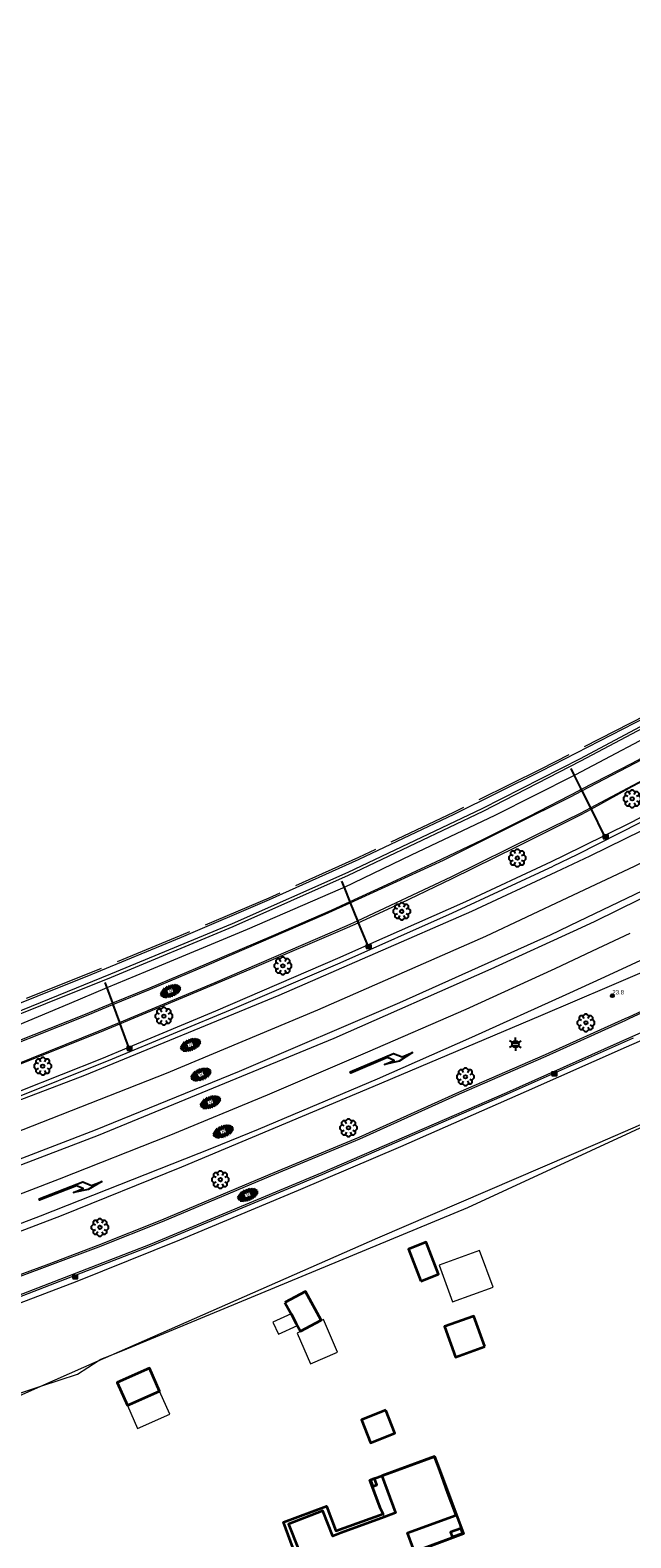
# Model space of a CAD drawing. Header units: metres. Extents: x 181682 to 183922, y 386244 to 387136.
# Tile 18 of 62: x 182378 to 182448, y 386429 to 386604. Entities that reach past the tile are written whole.
import ezdxf
from ezdxf.enums import TextEntityAlignment as Align

# ---------------------------------------------------------------- set-up
doc = ezdxf.new("R2010")
doc.units = ezdxf.units.M
doc.linetypes.add('IE-TERREINAFSCHEIDING', pattern=[10, 8, -2])
for name, color, linetype, lineweight in [('B-WE-GR-BOOM-S', 251, 'Continuous', 25), ('B-WE-GW-TALUD_TEEN-G', 251, 'Continuous', 18), ('B-WE-IE-TERREINAFSCHEIDING-G', 251, 'IE-TERREINAFSCHEIDING', 18), ('B-WE-KL-ET_LS_OV_LICHTMAST-S', 251, 'Continuous', 25), ('B-WE-KW-KUNSTWERK-GV', 251, 'Continuous', 25), ('B-WE-OG-TOPOGRAFIE_BEBOUWING-G', 251, 'Continuous', 35), ('B-WE-OG-TOPOGRAFIE_BEBOUWING-GV', 251, 'Continuous', 35), ('B-WE-OG-TOPOGRAFIE_BEBOUWING_LUIFEL-GV', 251, 'Continuous', 18), ('B-WE-OG-TOPOGRAFIE_BEBOUWING_OVERIG-GV', 251, 'Continuous', 18), ('B-WE-OG-TOPOGRAFIE_WATER-GV', 251, 'Continuous', 18), ('B-WE-OG-TOPOGRAFIE_WEG_BERM-GV', 251, 'Continuous', 18), ('B-WE-OG-TOPOGRAFIE_WEG_RIJWEG-GV', 251, 'Continuous', 18), ('B-WE-OG-TOPOGRAFIE_WEG_RIJWEG-SV', 251, 'Continuous', 25), ('B-WE-OG-TOPOGRAFIE_WEG_RIJWIELPAD-GV', 251, 'Continuous', 18), ('B-WE-OG-TOPOGRAFIE_WEG_RIJWIELPAD-SV', 251, 'Continuous', 25), ('B-WE-RI-HWA_KOLK-S', 251, 'Continuous', 25), ('B-WE-VW-MARKERING-G', 251, 'Continuous', 18), ('B-WE-VW-MARKERING_PIJL-S', 251, 'Continuous', 25), ('Label_puntobject', 7, 'Continuous', 25)]:
    doc.layers.add(name, color=color, linetype=linetype, lineweight=lineweight)
doc.layers.add('B-WE-IE-MEUBILAIR_WEGMEUBILAIR-S', color=251, linetype='Continuous')
doc.styles.add('NLCS-ISO', font='NLCS-ISO.ttf')
doc.styles.get("Standard").update_dxf_attribs({"font": 'arial.ttf'})

# ---------------------------------------------------------------- blocks, each defined once
blk = doc.blocks.new('B-SIE-WEG_LICHTMAST-SO')
at = {"ltscale": 0.1}
for p, q in [((-0.33, 0.19), (-0.67, 0.39)), ((0, 0.39), (0, 0.77)), ((0.33, 0.19), (0.67, 0.39)), ((-0.33, -0.19), (-0.67, -0.39)), ((0, -0.39), (0, -0.77)), ((0.33, -0.19), (0.67, -0.39))]:
    blk.add_line(p, q, dxfattribs=at)
at = {"flags": 128}
for points in [[(-0.35, 0.15), (0.35, 0.15)], [(-0.35, -0.15), (0.35, -0.15)]]:
    blk.add_lwpolyline(points, dxfattribs=at)
at = {"ltscale": 0.1}
blk.add_circle((0, 0), 0.386, dxfattribs=at)
at = {"style": 'NLCS-ISO'}
blk.add_attdef('TYPE', text='', height=0.549, dxfattribs=at).set_placement((0, 0.77), align=Align.BOTTOM_CENTER)
blk = doc.blocks.new('SIE-WEG_PAAL_ALGEMEEN_TYPE_02-SO')
at = {"ltscale": 0.5}
h = blk.add_hatch(color=256, dxfattribs=at)
h.paths.add_polyline_path([(0, 0), (0.1875, 0, 0.41421356), (0, 0.1875)])
h.paths.add_polyline_path([(0, -0.1875), (0, 0), (-0.1875, 0, 0.41421356)])
for p, q in [((-0.1875, 0), (0.1875, 0)), ((0, -0.1875), (0, 0.1875))]:
    blk.add_line(p, q, dxfattribs=at)
blk.add_circle((0, 0), 0.1875, dxfattribs=at)
blk = doc.blocks.new('B-SRI-KOLK_COMBINATIE-SO')
for p, q in [((-0.28125, 0), (0.28125, 0.375)), ((0.28125, 0), (-0.28125, 0.375))]:
    blk.add_line(p, q)
at = {"flags": 128}
blk.add_lwpolyline([(-0.28125, 0), (0.28125, 0), (0.28125, 0.375), (-0.28125, 0.375)], close=True, dxfattribs=at)
blk = doc.blocks.new('SGR-BOOM_01')
at = {"layer": 'B-WE-GR-BOOM-S'}
for points in [[(-0.5, 0.25, 0), (-0.75, 0.38, 0), (-1, 0.12, 0), (-1, -0.12, 0), (-0.75, -0.38, 0), (-0.5, -0.25, 0)], [(-0.33, 0.8, 0), (-0.62, 0.8, 0), (-0.8, 0.62, 0), (-0.8, 0.33, 0)], [(0.25, 0.5, 0), (0.38, 0.75, 0), (0.12, 1, 0), (-0.12, 1, 0), (-0.38, 0.75, 0), (-0.25, 0.5, 0)], [(0.8, 0.33, 0), (0.8, 0.62, 0), (0.62, 0.8, 0), (0.33, 0.8, 0)], [(0.5, -0.25, 0), (0.75, -0.38, 0), (1, -0.12, 0), (1, 0.12, 0), (0.75, 0.38, 0), (0.5, 0.25, 0)], [(-0.8, -0.33, 0), (-0.8, -0.62, 0), (-0.62, -0.8, 0), (-0.33, -0.8, 0)], [(-0.25, -0.5, 0), (-0.38, -0.75, 0), (-0.12, -1, 0), (0.12, -1, 0), (0.38, -0.75, 0), (0.25, -0.5, 0)], [(0.33, -0.8, 0), (0.62, -0.8, 0), (0.8, -0.62, 0), (0.8, -0.33, 0)]]:
    blk.add_polyline3d(points, dxfattribs=at)
blk.add_circle((0, 0), 0.2, dxfattribs=at)
blk.add_circle((0, 0), 0.2, dxfattribs=at)
blk = doc.blocks.new('B-SVW-MARKERING_PIJL_RA_7.5')
blk.add_polyline3d([(0, 0, 0), (0, 0.07, 0), (5.45, 0.07, 0), (6.2, -0.68, 0), (7.5, -0.68, 0), (5.7, -0.98, 0), (4, -0.68, 0), (5.2, -0.68, 0), (4.6, -0.08, 0), (0, -0.08, 0)], close=True)
blk = doc.blocks.new('SVH-GESLOTEN-SO')
at = {"linetype": 'Continuous', "lineweight": 0}
for p, q in [((-1.68, -0.04), (-0.19, 0.87)), ((-1.66, 0.12), (0.02, -0.91)), ((-1.63, -0.24), (0.18, 0.87)), ((-1.62, 0.22), (-0.67, 0.81)), ((-1.58, 0.3), (0.36, -0.89)), ((-1.52, -0.4), (-0.45, 0.26)), ((-1.45, 0.44), (-0.45, -0.17)), ((-1.37, -0.53), (-0.45, 0.03)), ((-1.28, 0.57), (-0.45, 0.06)), ((-1.08, 0.67), (-0.45, 0.29)), ((-0.84, 0.76), (-0.1, 0.3)), ((-0.58, 0.82), (0.27, 0.3)), ((-0.44, -0.88), (1.54, 0.34)), ((-0.37, 0.3), (0.5, 0.84)), ((-0.28, 0.87), (1.6, -0.28)), ((-0.12, -0.9), (1.64, 0.17)), ((0, 0.3), (0.77, 0.78)), ((0.08, 0.88), (1.67, -0.1)), ((0.37, 0.3), (1.01, 0.69)), ((0.37, 0.08), (1.22, 0.6)), ((0.37, -0.15), (1.4, 0.48)), ((0.37, 0.24), (1.48, -0.43)), ((0.37, 0.02), (1.32, -0.57)), ((0.52, 0.83), (1.65, 0.14)), ((-1.67, -0.1), (-0.39, -0.88)), ((-1.45, -0.46), (-1.04, -0.72)), ((-1.18, -0.65), (-0.45, -0.2)), ((-0.97, -0.74), (-0.24, -0.3)), ((-0.72, -0.82), (0.13, -0.3)), ((-0.23, -0.3), (0.65, -0.84)), ((0.14, -0.3), (0.91, -0.77)), ((0.27, -0.9), (1.68, -0.04)), ((0.37, -0.21), (1.13, -0.68)), ((0.8, -0.8), (1.57, -0.33))]:
    blk.add_line(p, q, dxfattribs=at)
at = {"linetype": 'Continuous', "lineweight": 0, "style": 'NLCS-ISO'}
blk.add_text('R', height=0.54, dxfattribs=at).set_placement((0, 0), align=Align.MIDDLE_CENTER)

msp = doc.modelspace()

# ---------------------------------------------------------------- linework, layer by layer
at = {"layer": 'B-WE-GW-TALUD_TEEN-G'}
msp.add_polyline3d([(182324.887, 386428.973, 24.87), (182335.392, 386432.39, 24.659), (182354.703, 386438.556, 24.599), (182374.479, 386445.202, 24.523), (182379.258, 386446.773, 24.546), (182383.492, 386448.164, 24.567), (182385.898, 386449.701, 24.585), (182386.19, 386449.887, 24.587), (182387.401, 386450.363, 24.587), (182388.753, 386450.895, 24.588), (182428.69, 386467.486, 24.59), (182457.24, 386480.667, 24.504), (182463.66, 386483.595, 24.625), (182471.918, 386487.361, 24.781), (182480.955, 386491.483, 24.951), (182492.313, 386496.807, 25.154), (182492.361, 386497.532, 25.152), (182495.544, 386498.964, 25.12), (182503.164, 386502.826, 25.107), (182536.746, 386515.458, 24.931), (182538.485, 386516.112, 24.922), (182541.445, 386517.001, 24.791), (182555.06, 386521.678, 24.841), (182583.15, 386531.672, 25.419)], dxfattribs=at)
at = {"layer": 'B-WE-IE-TERREINAFSCHEIDING-G'}
msp.add_polyline3d([(182570.054, 386601.775, 24.628), (182565.33, 386598.61, 24.731), (182553.518, 386590.527, 24.824), (182541.503, 386582.312, 24.989), (182531.376, 386575.33, 25.049), (182523.675, 386570.042, 25.055), (182516.279, 386564.855, 25.016), (182508.24, 386559.602, 24.935), (182500.822, 386554.695, 24.788), (182495.983, 386551.519, 24.629), (182490.791, 386548.116, 24.395), (182487.175, 386545.762, 24.197), (182481.608, 386542.506, 24.011), (182471.066, 386536.495, 23.999), (182459.687, 386530.079, 24.02), (182449.269, 386524.491, 24.122), (182437.133, 386518.259, 24.158), (182427.013, 386513.243, 24.158), (182416.034, 386508.03, 24.062), (182405.642, 386503.327, 24.077), (182395.461, 386498.982, 24.086), (182384.976, 386494.662, 24.158), (182372.457, 386489.636, 24.233)], dxfattribs=at)
at = {"layer": 'B-WE-KW-KUNSTWERK-GV'}
for points in [[(182440.603, 386518.363, 23.688), (182441.012, 386517.542, 23.836), (182441.829, 386515.902, 24.132), (182441.906, 386515.747, 24.16), (182442.88, 386513.792, 24.513), (182442.956, 386513.64, 24.54), (182444.492, 386510.558, 25.096), (182444.648, 386510.244, 25.153)], [(182414.064, 386505.3, 23.663), (182414.356, 386504.573, 23.796), (182415.03, 386502.896, 24.104), (182415.071, 386502.794, 24.123), (182415.912, 386500.703, 24.506), (182416.003, 386500.475, 24.548), (182417.056, 386497.858, 25.028), (182417.197, 386497.506, 25.092)], [(182386.665, 386493.555, 23.767), (182386.897, 386492.917, 23.869), (182387.543, 386491.137, 24.154), (182387.595, 386490.993, 24.177), (182388.345, 386488.925, 24.507), (182388.401, 386488.772, 24.532), (182389.4, 386486.018, 24.972), (182389.513, 386485.707, 25.022)]]:
    msp.add_polyline3d(points, dxfattribs=at)
at = {"layer": 'B-WE-OG-TOPOGRAFIE_BEBOUWING-G'}
msp.add_polyline3d([(182418.865, 386431.957, 30.748), (182418.877, 386431.961, 30.748), (182418.797, 386432.143, 30.055), (182418.592, 386432.607, 28.285), (182417.334, 386435.859, 28.345), (182424.82, 386438.612, 28.33), (182424.821, 386438.611, 28.33), (182425.432, 386436.98, 28.323), (182428.176, 386429.668, 28.294), (182423.847, 386428.038, 28.303), (182422.856, 386427.757, 32.697), (182424.72, 386422.701, 28.783), (182412.073, 386418.102, 28.84), (182407.354, 386431.003, 28.51), (182412.339, 386432.867, 28.447), (182413.391, 386430.02, 30.866), (182418.865, 386431.957, 30.748)], dxfattribs=at)
at = {"layer": 'B-WE-OG-TOPOGRAFIE_BEBOUWING-GV'}
for points in [[(182423.252, 386458.949, 0), (182425.297, 386459.74, 0), (182423.866, 386463.438, 0), (182421.821, 386462.647, 0), (182423.252, 386458.949, 0)], [(182407.487, 386456.45, 0), (182408.214, 386455.137, 0), (182408.826, 386454.032, 0), (182409.316, 386453.148, 0), (182411.713, 386454.422, 0), (182409.884, 386457.724, 0), (182407.487, 386456.45, 0)], [(182430.649, 386451.372, 0), (182429.373, 386454.892, 0), (182425.988, 386453.665, 0), (182427.264, 386450.145, 0), (182430.649, 386451.372, 0)], [(182389.27, 386444.532, 0), (182389.603, 386444.68, 0), (182392.993, 386446.188, 0), (182391.809, 386448.842, 0), (182388.086, 386447.186, 0), (182389.27, 386444.532, 0)], [(182419.193, 386443.993, 0), (182416.359, 386442.877, 0), (182417.41, 386440.21, 0), (182420.244, 386441.326, 0), (182419.193, 386443.993, 0)], [(182427.332, 386431.819, 0), (182426.389, 386434.385, 0), (182425.432, 386436.98, 0), (182424.83, 386438.614, 0), (182424.821, 386438.611, 0), (182418.717, 386436.366, 0)], [(182418.717, 386436.366, 0), (182420.297, 386432.07, 0), (182418.999, 386431.593, 0)], [(182417.419, 386435.889, 0), (182417.689, 386435.155, 0), (182418.152, 386435.325, 0), (182417.882, 386436.059, 0), (182417.419, 386435.889, 0)], [(182418.999, 386431.593, 0), (182414.03, 386429.766, 0), (182413.041, 386429.402, 0), (182411.898, 386432.337, 0), (182407.905, 386430.781, 0), (182409.056, 386427.936, 0), (182410.086, 386425.171, 0), (182410.26, 386424.697, 0), (182411.809, 386420.478, 0)], [(182422.48, 386427.683, 0), (182422.095, 386428.73, 0), (182421.985, 386429.029, 0), (182421.718, 386429.753, 0), (182427.332, 386431.819, 0)], [(182427.894, 386430.288, 0), (182426.663, 386429.836, 0), (182426.863, 386429.293, 0)], [(182426.863, 386429.293, 0), (182428.094, 386429.745, 0), (182427.894, 386430.288, 0)]]:
    msp.add_polyline3d(points, dxfattribs=at)
at = {"layer": 'B-WE-OG-TOPOGRAFIE_BEBOUWING_LUIFEL-GV'}
msp.add_line((182422.48, 386427.683), (182426.863, 386429.293), dxfattribs=at)
for points in [[(182408.963, 386453.785, 0), (182408.826, 386454.032, 0), (182408.215, 386455.137, 0), (182408.214, 386455.137, 0), (182406.113, 386454.177, 0), (182406.753, 386452.776, 0), (182408.963, 386453.785, 0)], [(182389.603, 386444.68, 0), (182389.587, 386444.673, 0), (182389.27, 386444.532, 0), (182390.453, 386441.878, 0), (182394.176, 386443.534, 0), (182392.993, 386446.188, 0), (182392.421, 386445.934, 0), (182389.603, 386444.68, 0)], [(182418.717, 386436.366, 0), (182417.419, 386435.889, 0), (182418.797, 386432.143, 0), (182418.865, 386431.957, 0), (182418.999, 386431.593, 0)], [(182427.894, 386430.288, 0), (182427.709, 386430.792, 0), (182427.332, 386431.819, 0)]]:
    msp.add_polyline3d(points, dxfattribs=at)
at = {"layer": 'B-WE-OG-TOPOGRAFIE_BEBOUWING_OVERIG-GV'}
for points in [[(182426.92, 386456.547, 0), (182431.606, 386458.256, 0), (182430.058, 386462.503, 0), (182425.371, 386460.794, 0), (182426.92, 386456.547, 0)], [(182413.582, 386450.711, 0), (182411.967, 386454.479, 0), (182408.939, 386452.909, 0), (182410.455, 386449.371, 0), (182413.582, 386450.711, 0)]]:
    msp.add_polyline3d(points, dxfattribs=at)
at = {"layer": 'B-WE-OG-TOPOGRAFIE_WATER-GV'}
for points in [[(182575.458, 386603.906, 24.07), (182555.744, 386590.01, 24.023), (182541.607, 386579.946, 24.025), (182522.425, 386566.62, 23.939), (182508.443, 386557.358, 23.892), (182494.523, 386548.72, 23.694), (182469.647, 386534.496, 23.733), (182456.673, 386527.444, 23.768), (182441.684, 386519.477, 23.696), (182430.294, 386513.675, 23.639), (182414.797, 386506.29, 23.682), (182401.401, 386500.343, 23.662), (182387.313, 386494.51, 23.698), (182372.033, 386488.305, 23.688), (182350.588, 386480.055, 23.638), (182303.764, 386464.301, 23.597), (182293.729, 386461.132, 23.618), (182277.315, 386455.359, 23.672)], [(182277.462, 386455.093, 23.659), (182293.752, 386460.836, 23.669), (182303.86, 386464.045, 23.634), (182350.616, 386479.734, 23.693), (182372.169, 386488.049, 23.673), (182387.406, 386494.166, 23.711), (182401.5, 386500.051, 23.633), (182414.861, 386505.995, 23.693), (182430.458, 386513.411, 23.667), (182441.763, 386519.219, 23.72), (182456.803, 386527.194, 23.761), (182469.729, 386534.271, 23.767), (182494.728, 386548.469, 23.727), (182508.529, 386557.015, 23.875), (182522.688, 386566.388, 23.978), (182541.748, 386579.623, 24.059), (182556.038, 386589.754, 24.035), (182575.583, 386603.594, 24.077)], [(182372.53, 386489.45, 24.233), (182385.053, 386494.477, 24.158), (182395.537, 386498.797, 24.086), (182405.724, 386503.145, 24.077), (182416.116, 386507.847, 24.062), (182427.102, 386513.064, 24.158), (182437.222, 386518.079, 24.158), (182449.363, 386524.314, 24.122), (182459.782, 386529.903, 24.02), (182471.165, 386536.322, 23.999), (182481.707, 386542.332, 24.011), (182487.284, 386545.594, 24.197), (182490.901, 386547.949, 24.395), (182496.093, 386551.351, 24.629), (182500.932, 386554.528, 24.788), (182508.349, 386559.435, 24.935), (182516.389, 386564.688, 25.016), (182523.788, 386569.877, 25.055), (182531.489, 386575.165, 25.049), (182541.616, 386582.147, 24.989), (182553.631, 386590.362, 24.824), (182565.441, 386598.444, 24.731), (182570.166, 386601.609, 24.628)], [(182452.532, 386523.63, 24.533), (182441.148, 386517.61, 24.539), (182441.012, 386517.542, 24.538), (182431.82, 386512.903, 24.488), (182422.116, 386508.292, 24.5), (182414.356, 386504.573, 24.528), (182413.888, 386504.348, 24.53), (182403.131, 386499.695, 24.512), (182391.364, 386494.799, 24.509), (182386.897, 386492.917, 24.524), (182382.528, 386491.076, 24.539), (182370.53, 386486.067, 24.509)]]:
    msp.add_polyline3d(points, dxfattribs=at)
at = {"layer": 'B-WE-OG-TOPOGRAFIE_WEG_BERM-GV'}
msp.add_polyline3d([(182324.566, 386428.83, 24.489), (182343.769, 386434.016, 24.578), (182375.676, 386445.193, 24.575), (182379.258, 386446.773, 24.565), (182385.898, 386449.701, 24.548), (182387.401, 386450.363, 24.544), (182418.251, 386463.967, 24.461), (182443.733, 386474.941, 24.449), (182463.66, 386483.595, 24.428), (182469.451, 386486.11, 24.422), (182471.918, 386487.361, 24.434), (182497.782, 386500.481, 24.56), (182511.151, 386507.035, 24.566), (182530.066, 386514.599, 24.599), (182535.814, 386515.412, 24.608), (182536.746, 386515.458, 24.592), (182538.448, 386515.542, 24.563), (182540.23, 386515.659, 24.578), (182541.733, 386515.886, 24.587), (182549.042, 386517.768, 24.587), (182563.297, 386523.125, 25.004), (182576.683, 386528.014, 25.106)], dxfattribs=at)
at = {"layer": 'B-WE-OG-TOPOGRAFIE_WEG_RIJWEG-GV'}
for points in [[(182529.141, 386559.745, 25.106), (182528.853, 386560.034, 25.082), (182528.659, 386560.229, 25.066), (182524.068, 386557.1, 25.066), (182521.364, 386555.256, 25.066), (182514.989, 386551.289, 25.048), (182505.918, 386545.693, 25.083), (182497.084, 386540.465, 25.066), (182496.552, 386540.15, 25.064), (182491.475, 386537.147, 25.048), (182485.723, 386533.803, 25.083), (182479.564, 386530.198, 25.066), (182471.954, 386525.675, 25.075), (182471.225, 386525.248, 25.079), (182461.723, 386519.685, 25.127), (182454.339, 386515.679, 25.083), (182447.686, 386512.141, 25.075), (182444.492, 386510.558, 25.071), (182439.847, 386508.255, 25.066), (182438.327, 386507.539, 25.057)], [(182529.141, 386559.745, 25.106), (182523.151, 386555.765, 25.115), (182509.455, 386547.206, 25.099), (182495.357, 386538.817, 25.039), (182480.82, 386530.284, 25.046), (182473.61, 386526.077, 25.061), (182468.307, 386522.983, 25.072), (182454.648, 386515.238, 25.071), (182448.687, 386512.1, 25.092), (182441.325, 386508.336, 25.063), (182438.556, 386507.045, 25.062)], [(182445.076, 386493.102, 25.692), (182455.985, 386497.781, 25.633), (182469.417, 386503.631, 25.457), (182482.184, 386509.373, 25.413), (182499.168, 386517.139, 25.409), (182510.047, 386521.929, 25.403), (182511.454, 386522.49, 25.401)], [(182438.327, 386507.539, 25.057), (182428.423, 386502.875, 24.996), (182417.056, 386497.858, 24.982), (182413.878, 386496.455, 24.978), (182399.479, 386490.226, 25.04), (182389.4, 386486.018, 25.019), (182386.276, 386484.714, 25.013), (182372.21, 386479.123, 24.961), (182361.662, 386475.182, 24.949), (182356.467, 386473.241, 24.943), (182346.599, 386469.678, 24.915)], [(182346.786, 386469.152, 24.978), (182348.417, 386469.72, 24.98), (182359.542, 386473.824, 24.982), (182375.224, 386479.757, 25.017), (182387.544, 386484.68, 25.013), (182401.649, 386490.557, 25.017), (182413.903, 386495.805, 25.016), (182426.918, 386501.62, 25.056), (182438.556, 386507.045, 25.062)], [(182351.681, 386455.401, 25.669), (182364.001, 386459.841, 25.639), (182381.636, 386466.549, 25.676), (182395.586, 386472.169, 25.693), (182417.744, 386481.485, 25.691), (182437.152, 386489.704, 25.735), (182445.076, 386493.102, 25.692)]]:
    msp.add_polyline3d(points, dxfattribs=at)
at = {"layer": 'B-WE-OG-TOPOGRAFIE_WEG_RIJWIELPAD-GV'}
for points in [[(182521.814, 386562.137, 24.728), (182520.728, 386561.416, 24.723), (182517.033, 386558.963, 24.707), (182512.366, 386555.954, 24.722), (182507.252, 386552.734, 24.716), (182501.273, 386549.092, 24.719), (182494.617, 386545.155, 24.725), (182494.094, 386544.845, 24.724), (182489.582, 386542.177, 24.716), (182484.212, 386539.128, 24.734), (182478.154, 386535.625, 24.725), (182471.816, 386532.074, 24.707), (182468.327, 386530.113, 24.717), (182466.617, 386529.152, 24.722), (182460.235, 386525.673, 24.713), (182453.904, 386522.253, 24.695), (182447.663, 386518.939, 24.716), (182441.829, 386515.902, 24.722), (182441.607, 386515.786, 24.722), (182435.796, 386512.788, 24.686)], [(182436.853, 386510.527, 24.754), (182441.794, 386513.001, 24.789), (182442.956, 386513.64, 24.782), (182447.724, 386516.261, 24.752), (182454.488, 386519.825, 24.761), (182461.651, 386523.679, 24.767), (182466.637, 386526.323, 24.808), (182469.598, 386527.98, 24.809), (182479.623, 386533.591, 24.814), (182494.236, 386541.964, 24.84), (182495.274, 386542.592, 24.837), (182499.846, 386545.358, 24.824), (182505.432, 386548.632, 24.824), (182511.49, 386552.465, 24.755), (182518.683, 386556.929, 24.866), (182522.322, 386559.356, 24.828), (182523.068, 386559.854, 24.82)], [(182373.003, 386454.937, 25.301), (182383.464, 386458.924, 25.295), (182395.331, 386463.735, 25.28), (182409.09, 386469.486, 25.277), (182420.928, 386474.522, 25.283), (182435.467, 386480.959, 25.274), (182447.07, 386486.074, 25.241), (182452.214, 386488.347, 25.205), (182458.889, 386491.41, 25.172), (182465.54, 386494.409, 25.154), (182472.269, 386497.596, 25.121), (182478.15, 386500.366, 25.112), (182484.085, 386503.326, 25.109), (182490.201, 386506.144, 25.088), (182495.344, 386508.455, 25.058), (182502.216, 386511.493, 25.037), (182512.596, 386515.776, 25.031), (182522.132, 386519.716, 25.004), (182535.076, 386524.824, 25.007), (182545.692, 386529.043, 24.998), (182559.617, 386534.544, 25.016), (182574.311, 386540.409, 25.022)], [(182539.496, 386529.801, 25.101), (182538.746, 386529.502, 25.1), (182523.806, 386523.548, 25.097), (182511.462, 386518.804, 25.111), (182501.794, 386514.726, 25.099), (182495.234, 386511.982, 25.179), (182489.136, 386509.177, 25.208), (182483.33, 386506.435, 25.174), (182475.703, 386502.777, 25.21), (182467.163, 386498.689, 25.2), (182459.356, 386495.046, 25.268), (182447.332, 386489.544, 25.277), (182446.855, 386489.329, 25.279)], [(182435.796, 386512.788, 24.686), (182435.243, 386512.503, 24.683), (182430.301, 386510.04, 24.68), (182424.946, 386507.484, 24.668), (182419.314, 386504.873, 24.671), (182415.03, 386502.896, 24.679), (182412.846, 386501.888, 24.683), (182406.184, 386498.984, 24.707), (182398.379, 386495.659, 24.677), (182391.835, 386492.89, 24.647), (182387.543, 386491.137, 24.68), (182384.39, 386489.849, 24.704), (182374.309, 386485.845, 24.647), (182365.314, 386482.342, 24.629), (182359.82, 386480.289, 24.632), (182355.805, 386478.788, 24.635), (182344.787, 386474.769, 24.635)], [(182345.637, 386472.342, 24.729), (182357.62, 386476.689, 24.726), (182360.695, 386477.863, 24.729), (182365.897, 386479.85, 24.734), (182374.328, 386483.1, 24.742), (182386.071, 386487.8, 24.773), (182388.401, 386488.772, 24.775), (182397.817, 386492.701, 24.785), (182403.744, 386495.204, 24.791), (182414.764, 386499.903, 24.78), (182416.003, 386500.475, 24.778), (182420.941, 386502.755, 24.77), (182426.86, 386505.583, 24.774), (182434.34, 386509.275, 24.776), (182436.853, 386510.527, 24.754)], [(182446.855, 386489.329, 25.279), (182437.642, 386485.17, 25.316), (182427.612, 386480.801, 25.352), (182416.077, 386475.572, 25.322), (182405.75, 386471.282, 25.304), (182393.22, 386466, 25.28), (182385.839, 386463.074, 25.325), (182379.876, 386460.806, 25.343), (182372.665, 386458.17, 25.346), (182363.341, 386454.438, 25.34), (182354.361, 386451.099, 25.355), (182353.336, 386450.748, 25.354)], [(182354.106, 386448.585, 25.215), (182362.627, 386451.711, 25.226), (182376.574, 386457.053, 25.244), (182392.031, 386463.04, 25.217), (182411.903, 386471.35, 25.217), (182433.279, 386480.633, 25.184), (182447.889, 386487.134, 25.172)]]:
    msp.add_polyline3d(points, dxfattribs=at)
at = {"layer": 'B-WE-VW-MARKERING-G'}
msp.add_line((182443.143, 386497.203, 25.641), (182447.482, 386499.251, 25.633), dxfattribs=at)
for points in [[(182277.791, 386440.327, 25.271), (182296.172, 386445.638, 25.27), (182315.431, 386451.523, 25.276), (182333.649, 386457.397, 25.293), (182349.068, 386462.741, 25.284), (182350.701, 386463.307, 25.283), (182367.711, 386469.592, 25.31), (182385.571, 386476.479, 25.335), (182402.255, 386483.262, 25.344), (182420.83, 386491.211, 25.363), (182438.25, 386499.064, 25.404), (182441.525, 386500.636, 25.401), (182455.492, 386507.339, 25.388), (182473.461, 386516.613, 25.355), (182492.231, 386526.633, 25.341), (182513.686, 386538.256, 25.309), (182520.353, 386541.892, 25.295), (182530.011, 386547.159, 25.274), (182534.229, 386549.459, 25.265), (182548.22, 386557.102, 25.19), (182556.339, 386561.541, 25.08), (182562.254, 386564.775, 24.999), (182585.238, 386577.322, 24.69)], [(182280.463, 386440.319, 25.313), (182300.789, 386446.259, 25.349), (182322.394, 386452.926, 25.343), (182341.248, 386459.2, 25.367), (182349.298, 386462.094, 25.36), (182360.572, 386466.148, 25.349), (182385.907, 386475.845, 25.398), (182413.211, 386487.09, 25.42), (182431.396, 386495.113, 25.44), (182441.855, 386499.934, 25.443), (182443.444, 386500.666, 25.443), (182461.681, 386509.665, 25.422), (182480.882, 386519.701, 25.412), (182497.072, 386528.461, 25.364), (182519.493, 386540.635, 25.325), (182520.685, 386541.285, 25.32), (182530.342, 386546.551, 25.278), (182541.682, 386552.735, 25.228), (182556.693, 386560.892, 25.074), (182562.968, 386564.302, 25.01), (182577.632, 386572.376, 24.813)], [(182531.56, 386559.284, 25.189), (182524.12, 386554.052, 25.184), (182514.112, 386547.214, 25.151), (182506.749, 386542.38, 25.13), (182493.568, 386534.632, 25.173), (182475.235, 386524.616, 25.184), (182461.608, 386517.509, 25.205), (182450.861, 386512.115, 25.173), (182442.822, 386508.17, 25.141), (182438.887, 386506.33, 25.141), (182429.114, 386501.761, 25.141), (182406.785, 386492.045, 25.108), (182384.3, 386482.753, 25.076), (182356.019, 386471.996, 25.012), (182346.918, 386468.782, 25.012), (182331.275, 386463.257, 25.012), (182313.128, 386457.392, 25.055), (182298.511, 386452.71, 24.958), (182284.879, 386447.932, 25.065), (182275.851, 386444.494, 25.022), (182261.77, 386439.139, 25.205)], [(182376.502, 386457.24, 25.244), (182391.956, 386463.226, 25.217), (182411.825, 386471.534, 25.217), (182433.199, 386480.816, 25.184), (182447.804, 386487.315, 25.172), (182447.808, 386487.317, 25.172), (182451.037, 386488.753, 25.169), (182470.624, 386497.672, 25.1), (182482.854, 386503.542, 25.064), (182493.819, 386508.671, 25.034), (182502.218, 386512.4, 24.998), (182513.538, 386517.085, 24.986), (182523.62, 386521.164, 24.956), (182534.456, 386525.472, 24.971), (182540.552, 386527.871, 24.966), (182540.576, 386527.88, 24.966), (182548.167, 386530.868, 24.959), (182562.7, 386536.657, 24.971), (182577.325, 386542.446, 24.932)], [(182440.25, 386503.388, 25.273), (182447.97, 386507.021, 25.302), (182458.734, 386512.335, 25.356), (182473.89, 386520.251, 25.345), (182487.951, 386527.783, 25.27), (182491.464, 386529.67, 25.248)], [(182359.57, 386459.012, 25.641), (182379.196, 386466.502, 25.707), (182399.049, 386474.345, 25.691), (182404.439, 386476.534, 25.699), (182418.226, 386482.388, 25.707), (182429.133, 386487.203, 25.715), (182440.079, 386492.135, 25.699), (182444.557, 386494.204, 25.696), (182453.826, 386498.487, 25.691), (182461.927, 386502.22, 25.633), (182472.848, 386507.291, 25.592), (182489.285, 386514.934, 25.493), (182497.536, 386518.665, 25.534), (182505.706, 386522.223, 25.542), (182510.78, 386524.395, 25.494), (182511.639, 386524.763, 25.486)], [(182370.883, 386484.294, 24.725), (182384.723, 386489.816, 24.762), (182387.595, 386490.993, 24.747), (182391.937, 386492.773, 24.724), (182398.517, 386495.555, 24.788), (182412.169, 386501.469, 24.769), (182415.071, 386502.794, 24.768), (182425.855, 386507.715, 24.765), (182435.841, 386512.691, 24.782), (182438.887, 386514.209, 24.787), (182440.582, 386515.054, 24.79), (182441.906, 386515.747, 24.791), (182454.157, 386522.156, 24.801)], [(182374.281, 386483.228, 24.749), (182386.009, 386487.952, 24.789), (182388.345, 386488.925, 24.791), (182399.418, 386493.539, 24.798), (182414.696, 386500.131, 24.785), (182415.912, 386500.703, 24.789), (182426.767, 386505.804, 24.827), (182436.758, 386510.73, 24.843), (182441.731, 386513.182, 24.851), (182442.88, 386513.792, 24.851), (182455.254, 386520.364, 24.851)], [(182348.045, 386465.615, 25.15), (182351.733, 386466.919, 25.141), (182370.472, 386473.896, 25.184), (182393.81, 386483.048, 25.184), (182411.321, 386490.373, 25.205), (182430.766, 386498.925, 25.237), (182440.25, 386503.388, 25.273)], [(182350.351, 386459.136, 25.497), (182351.435, 386459.508, 25.493), (182367.04, 386465.273, 25.509), (182381.412, 386470.808, 25.443), (182394.107, 386475.798, 25.542), (182405.473, 386480.536, 25.559), (182417.126, 386485.492, 25.567), (182428.499, 386490.458, 25.583), (182438.795, 386495.15, 25.649), (182443.143, 386497.203, 25.641)], [(182459.417, 386494.905, 25.276), (182447.413, 386489.361, 25.277), (182446.94, 386489.148, 25.279), (182446.937, 386489.147, 25.279), (182437.723, 386484.987, 25.316), (182427.693, 386480.618, 25.352), (182416.157, 386475.389, 25.322), (182405.827, 386471.098, 25.304), (182393.296, 386465.815, 25.28), (182385.911, 386462.888, 25.325), (182379.946, 386460.619, 25.343), (182372.737, 386457.983, 25.346)]]:
    msp.add_polyline3d(points, dxfattribs=at)

# ---------------------------------------------------------------- block references
at = {"layer": 'B-WE-GR-BOOM-S'}
for p in [(182447.716, 386514.835, 24.841), (182434.422, 386507.976, 24.886), (182421.032, 386501.792, 24.787), (182407.268, 386495.469, 24.832), (182393.491, 386489.644, 24.811), (182442.364, 386488.881, 25.462), (182379.457, 386483.854, 24.835), (182428.407, 386482.612, 25.435), (182414.869, 386476.697, 25.456), (182400.029, 386470.696, 25.447), (182386.085, 386465.168, 25.447)]:
    msp.add_blockref('SGR-BOOM_01', p, dxfattribs=at)
at = {"layer": 'B-WE-IE-MEUBILAIR_WEGMEUBILAIR-S'}
msp.add_blockref('SIE-WEG_PAAL_ALGEMEEN_TYPE_02-SO', (182445.421, 386492.018, 25.517), dxfattribs=at)
at = {"layer": 'B-WE-KL-ET_LS_OV_LICHTMAST-S'}
msp.add_blockref('B-SIE-WEG_LICHTMAST-SO', (182434.195, 386486.41, 25.612), dxfattribs=at)
at = {"layer": 'B-WE-OG-TOPOGRAFIE_WEG_RIJWEG-SV'}
for p, xscale, yscale, rotation in [((182396.58, 386486.33, 25.092), 0.7500000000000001, 0.7500000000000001, 22.6195765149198), ((182397.791, 386482.906, 25.298), 0.7499999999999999, 0.7499999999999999, 22.38456900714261), ((182398.891, 386479.693, 25.483), 0.7499999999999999, 0.7499999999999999, 22.38456900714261), ((182400.366, 386476.302, 25.612), 0.75, 0.75, 22.62917074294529)]:
    msp.add_blockref('SVH-GESLOTEN-SO', p, dxfattribs=dict(at, xscale=xscale, yscale=yscale, rotation=rotation))
at = {"layer": 'B-WE-OG-TOPOGRAFIE_WEG_RIJWIELPAD-SV'}
for p, xscale, yscale, rotation in [((182394.265, 386492.565, 24.718), 0.7499999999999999, 0.7499999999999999, 22.64826056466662), ((182403.208, 386468.957, 25.284), 0.75, 0.75, 22.69352722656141)]:
    msp.add_blockref('SVH-GESLOTEN-SO', p, dxfattribs=dict(at, xscale=xscale, yscale=yscale, rotation=rotation))
at = {"layer": 'B-WE-RI-HWA_KOLK-S'}
for p in [(182444.648, 386510.244, 25.153), (182417.197, 386497.506, 25.092), (182389.513, 386485.707, 25.022), (182438.697, 386482.768, 25.245), (182383.221, 386459.229, 25.259)]:
    msp.add_blockref('B-SRI-KOLK_COMBINATIE-SO', p, dxfattribs=at)
at = {"layer": 'B-WE-VW-MARKERING_PIJL-S'}
for p, rotation in [((182415.106, 386483.111, 25.691), 23.08575819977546), ((182379.069, 386468.392, 25.641), 21.38113101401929)]:
    msp.add_blockref('B-SVW-MARKERING_PIJL_RA_7.5', p, dxfattribs=dict(at, rotation=rotation))

# ---------------------------------------------------------------- texts
at = {"layer": 'Label_puntobject'}
msp.add_text('23.8', height=0.5, rotation=360, dxfattribs=at).set_placement((182445.421, 386492.018, 25.517), align=Align.BOTTOM_LEFT)

doc.saveas('drawing.dxf')
